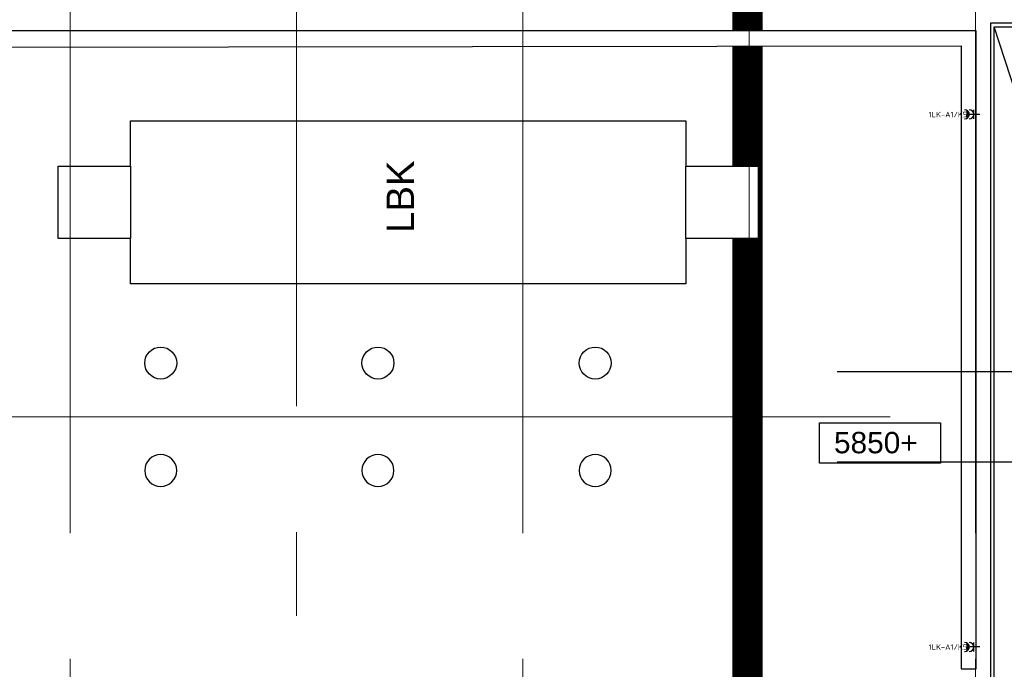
# Model space of a CAD drawing. Header units: millimetres. Extents: x -38032 to 104346, y -31182 to 78566.
# Tile 180 of 213: x 53524 to 69837, y 31716 to 42474. Entities that reach past the tile are written whole.
import ezdxf
from ezdxf.enums import TextEntityAlignment as Align

# ---------------------------------------------------------------- set-up
doc = ezdxf.new("R2010")
doc.units = ezdxf.units.MM
doc.header["$LTSCALE"] = 100
doc.set_wipeout_variables(frame=1)
doc.linetypes.add('STYLE_11', pattern=[5, 3.888855, -0.416718, 0.277786, -0.416641])
for name, color, linetype in [('AB$1A---_ATTRIB070', 8, 'Continuous'), ('AL$1A---_ALGEMEEN', 8, 'Continuous'), ('AT$1A---_TEKST100', 8, 'Continuous'), ('BOUWKUNDIG', 8, 'Continuous'), ('EL6222--', 3, 'Continuous'), ('kaderscheiding', 9, 'Continuous'), ('Tekening scheiding', 8, 'Continuous'), ('versterkte strook', 7, 'Continuous')]:
    doc.layers.add(name, color=color, linetype=linetype)
doc.layers.add('stramien', color=1, linetype='Continuous', lineweight=9)
doc.styles.add('Arial', font='ARIAL.TTF')
doc.styles.add('BURO-018', font='iso.shx', dxfattribs={"height": 90})
doc.styles.get("Standard").update_dxf_attribs({"font": 'iso.shx'})

# ---------------------------------------------------------------- blocks, each defined once
blk = doc.blocks.new('111304AW')
at = {"color": 0, "linetype": 'Continuous'}
for p, q in [((1.3, 5.25), (-1.3, 5.25)), ((1.16, 5.05), (-1.16, 5.05)), ((0.96, 4.85), (-0.96, 4.85)), ((0.65, 4.65), (-0.65, 4.65)), ((0, 1), (0, 4.5)), ((-1.5, 3), (1.5, 3))]:
    blk.add_line(p, q, dxfattribs=at)
for centre in [(0, 6), (0, 4.5)]:
    blk.add_arc(centre, 1.5, 180, 0, dxfattribs=at)
at = {"color": 0, "linetype": 'Continuous', "style": 'BURO-018'}
for tag, p in [('E_GKAST', (0, 11.5)), ('E_GROEP', (0, 8.5)), ('E_SGROEP', (4.5, 8.5))]:
    blk.add_attdef(tag, text='', height=1.8, dxfattribs=at).set_placement(p, align=Align.MIDDLE)
at = {"color": 0, "linetype": 'Continuous', "style": 'BURO-018', "flags": 1}
for tag, p in [('E_VERMCODE', (13, 8.5)), ('E_MATCODE', (0, 0))]:
    blk.add_attdef(tag, text='', height=1.8, dxfattribs=at).set_placement(p, align=Align.MIDDLE)
blk = doc.blocks.new('A$C607426BE')
at = {"layer": 'kaderscheiding', "const_width": 500}
blk.add_lwpolyline([(-33624, -16016), (-33624, 82805)], dxfattribs=at)
blk = doc.blocks.new('solatube 530_1')
at = {"layer": 'AL$1A---_ALGEMEEN', "color": 0, "linetype": 'Continuous'}
blk.add_circle((0, 0), 265, dxfattribs=at)
blk = doc.blocks.new('Group-33')
at = {"layer": 'AL$1A---_ALGEMEEN', "color": 0}
for p, q in [((17499, 865), (13309, 13785)), ((17499, 13785), (13309, 865))]:
    blk.add_line(p, q, dxfattribs=at)
blk.add_lwpolyline([(13309, 13785), (17499, 13785), (17499, 865), (13309, 865)], close=True, dxfattribs=at)
blk = doc.blocks.new('Group-36')
at = {"color": 0}
blk.add_wipeout([(12759, 13465), (12759, 3153), (13009, 3153), (13009, 13715), (-32011, 13715), (-32011, 13142), (-31761, 13142), (-31761, 13406)], dxfattribs=at).dxf.layer = 'AL$1A---_ALGEMEEN'
at = {"layer": 'AL$1A---_ALGEMEEN', "color": 0}
blk.add_lwpolyline([(12759, 13465), (12759, 3153), (13009, 3153), (13009, 13715), (-32011, 13715), (-32011, 13142), (-31761, 13142), (-31761, 13406)], close=True, dxfattribs=at)
blk = doc.blocks.new('Group-42')
at = {"layer": 'AL$1A---_ALGEMEEN', "color": 0}
blk.add_lwpolyline([(13309, 865), (13309, 13785), (17499, 13785), (17499, 13845), (13249, 13845), (13249, 13785), (13249, 805), (17499, 805), (17499, 865)], close=True, dxfattribs=at)
for name, p in [('Group-33', (0, 0)), ('solatube 530_1', (-501, 8215)), ('solatube 530_1', (3099, 8215)), ('solatube 530_1', (6699, 8215))]:
    blk.add_blockref(name, p, dxfattribs=at)
at = {"layer": 'AL$1A---_ALGEMEEN', "color": 0, "xscale": -1, "rotation": 180}
for p in [(-501, 6435), (3099, 6435), (6699, 6435)]:
    blk.add_blockref('solatube 530_1', p, dxfattribs=at)
at = {"color": 0}
blk.add_wipeout([(13009, 935), (13009, 1498), (12759, 1498), (12759, 1185), (-31761, 1185), (-31761, 11507), (-32011, 11507), (-32011, 935)], dxfattribs=at).dxf.layer = 'AL$1A---_ALGEMEEN'
at = {"layer": 'AL$1A---_ALGEMEEN', "color": 0}
blk.add_blockref('Group-36', (0, 0), dxfattribs=at)
blk = doc.blocks.new('Group-52')
at = {"color": 0}
blk.add_wipeout([(-1002, 12225), (8198, 12225), (8198, 9525), (-1002, 9525)], dxfattribs=at).dxf.layer = 'AL$1A---_ALGEMEEN'
at = {"layer": 'AL$1A---_ALGEMEEN', "color": 0}
blk.add_lwpolyline([(-1002, 12225), (8198, 12225), (8198, 9525), (-1002, 9525)], close=True, dxfattribs=at)
at = {"layer": 'AT$1A---_TEKST100', "insert": (3241, 10369), "char_height": 454.57, "attachment_point": 1, "rotation": 90, "line_spacing_factor": 0.967741, "style": 'Arial'}
blk.add_mtext('{\\C256;\\lLBK}', dxfattribs=at)
at = {"color": 0}
for points in [[(-2202, 11475), (-1002, 11475), (-1002, 10275), (-2202, 10275)], [(8198, 11475), (9398, 11475), (9398, 10275), (8198, 10275)]]:
    blk.add_wipeout(points, dxfattribs=at).dxf.layer = 'AL$1A---_ALGEMEEN'
at = {"layer": 'AL$1A---_ALGEMEEN', "color": 0}
for points in [[(-2202, 11475), (-1002, 11475), (-1002, 10275), (-2202, 10275)], [(8198, 11475), (9398, 11475), (9398, 10275), (8198, 10275)]]:
    blk.add_lwpolyline(points, close=True, dxfattribs=at)
blk = doc.blocks.new('peilmaat plg groot')
at = {"layer": 'AL$1A---_ALGEMEEN', "color": 0, "flags": 1}
for tag, p in [('onderdeel', (-1000, -976)), ('patchnr', (-1000, -1613)), ('toestelnr', (-1000, -2249))]:
    blk.add_attdef(tag, p, '', height=354, dxfattribs=at)
at = {"color": 0}
blk.add_wipeout([(-1000, 330), (1000, 330), (1000, -340), (-1000, -340)], dxfattribs=at).dxf.layer = 'AL$1A---_ALGEMEEN'
at = {"layer": 'AL$1A---_ALGEMEEN', "color": 0}
blk.add_lwpolyline([(-1000, 330), (1000, 330), (1000, -340), (-1000, -340)], close=True, dxfattribs=at)
at = {"layer": 'AL$1A---_ALGEMEEN', "color": 0, "style": 'Arial'}
blk.add_attdef('peil', text='', height=354, dxfattribs=at).set_placement((0, 0), align=Align.MIDDLE_CENTER)
blk = doc.blocks.new('200254 W 212 3 04-12-2007')
at = {"layer": 'AL$1A---_ALGEMEEN'}
blk.add_blockref('Group-42', (20163, 3587), dxfattribs=at)
at = {"layer": 'stramien', "linetype": 'STYLE_11', "ltscale": 50}
for p, q in [((33161, -41014), (33161, 36216)), ((-37699, 10912), (65552, 10912))]:
    blk.add_line(p, q, dxfattribs=at)
at = {"layer": 'AL$1A---_ALGEMEEN'}
blk.add_blockref('Group-52', (20163, 3587), dxfattribs=at)
ref = blk.add_blockref('peilmaat plg groot', (31579, 10484), dxfattribs=at)
ref.add_attrib('peil', '5850+ ', dxfattribs={"layer": 'AB$1A---_ATTRIB070', "height": 353.6, "style": 'Arial'}).set_placement((31579, 10484), align=Align.MIDDLE_CENTER)
at = {"layer": 'stramien', "linetype": 'STYLE_11', "ltscale": 50}
for p, q in [((18161, -41014), (18161, 36216)), ((25661, -41014), (25661, 36216)), ((21911, -38915), (21911, 22365)), ((29411, -38915), (29411, 22365))]:
    blk.add_line(p, q, dxfattribs=at)

msp = doc.modelspace()

# ---------------------------------------------------------------- block references
at = {"layer": 'Tekening scheiding'}
msp.add_blockref('A$C607426BE', (99205, -14915.5), dxfattribs=at)

# ---------------------------------------------------------------- next in the draw order: block references
at = {"layer": 'BOUWKUNDIG'}
msp.add_blockref('200254 W 212 3 04-12-2007', (36198, 24986.5), dxfattribs=at)

# ---------------------------------------------------------------- next in the draw order: linework, layer by layer
at = {"layer": 'versterkte strook'}
for p, q in [((67069.1, 36650), (85596.1, 36650)), ((67069.1, 35150), (85596.1, 35150))]:
    msp.add_line(p, q, dxfattribs=at)

# ---------------------------------------------------------------- next in the draw order: block references
at = {"layer": 'EL6222--'}
ref = msp.add_blockref('111304AW', (69479.7, 40906.7), dxfattribs=dict(at, xscale=50, yscale=50, zscale=50, rotation=90))
ref.add_attrib('E_GROEP', '1LK-A1/K5', dxfattribs={"layer": '0', "color": 1, "linetype": 'Continuous', "height": 90, "style": 'BURO-018'}).set_placement((68903.1, 40903.4), align=Align.MIDDLE)
ref = msp.add_blockref('111304AW', (69479.7, 32086.8), dxfattribs=dict(at, xscale=50, yscale=50, zscale=50, rotation=90))
ref.add_attrib('E_GROEP', '1LK-A1/K5', dxfattribs={"layer": '0', "color": 1, "linetype": 'Continuous', "height": 90, "style": 'BURO-018'}).set_placement((68903.1, 32083.6), align=Align.MIDDLE)

doc.saveas('drawing.dxf')
